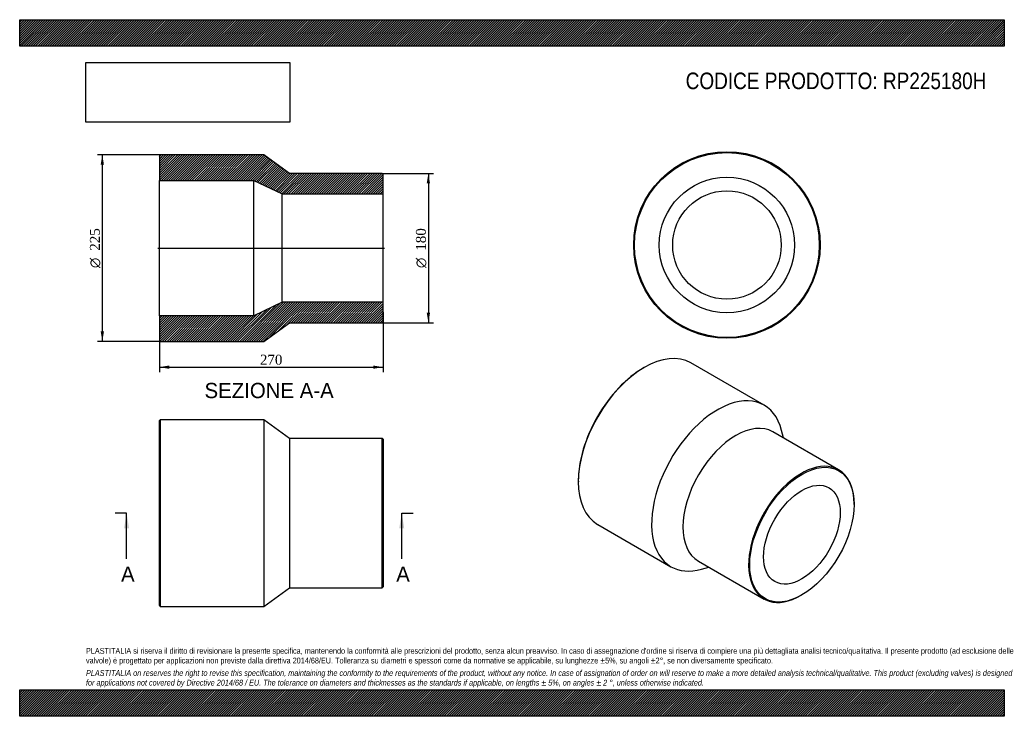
# Model space of a CAD drawing. Header units: millimetres. Extents: x 0 to 1188, y 0 to 840.
import ezdxf
from ezdxf.enums import TextEntityAlignment as Align
from ezdxf.lldxf.tags import DXFTag

# ---------------------------------------------------------------- set-up
doc = ezdxf.new("R2010")
doc.units = ezdxf.units.MM
doc.header["$LTSCALE"] = 4
for name, color, linetype in [('Default', 7, 'Continuous'), ('DV4_Default', 7, 'Continuous'), ('RP225180H', 7, 'Continuous')]:
    doc.layers.add(name, color=color, linetype=linetype)
doc.styles.add('SEACAD_Solid_Edge_ANSI', font='seans.ttf')
doc.styles.add('SEACAD_Solid_Edge_ANSI1_Symbols', font='semeca1.ttf')
doc.styles.add('SEACAD_Times_New_Roman', font='times.ttf')
tags = doc.linetypes.add('CENTER2', pattern=[28.575, 19.05, -3.175, 3.175, -3.175]).pattern_tags.tags
tags[10:11] = [DXFTag(74, 4), DXFTag(75, 0), DXFTag(340, '0'), DXFTag(46, 0.0), DXFTag(50, 0.0), DXFTag(44, 0.0), DXFTag(45, 0.0)]
tags[8:9] = [DXFTag(74, 4), DXFTag(75, 0), DXFTag(340, '0'), DXFTag(46, 0.0), DXFTag(50, 0.0), DXFTag(44, 0.0), DXFTag(45, 0.0)]
tags[6:7] = [DXFTag(74, 4), DXFTag(75, 0), DXFTag(340, '0'), DXFTag(46, 0.0), DXFTag(50, 0.0), DXFTag(44, 0.0), DXFTag(45, 0.0)]
tags[4:5] = [DXFTag(74, 4), DXFTag(75, 0), DXFTag(340, '0'), DXFTag(46, 0.0), DXFTag(50, 0.0), DXFTag(44, 0.0), DXFTag(45, 0.0)]
doc.dimstyles.new('ANSImm', dxfattribs={"dimtxt": 12, "dimasz": 12, "dimexe": 6, "dimexo": 0, "dimgap": 3, "dimtad": 1, "dimdsep": 46, "dimtxsty": 'SEACAD_Times_New_Roman', "dimblk1": '_SE_FILLED', "dimblk2": '_SE_FILLED', "dimsah": 1, "dimcen": 6, "dimazin": 0, "dimtfac": 0.85, "dimtdec": 3, "dimtofl": 0, "dimtmove": 0, "dimatfit": 3, "dimfxl": 1, "dimarcsym": 0})
picture_1 = doc.add_image_def('image1.jpg', size_in_pixel=(4302, 1260))

# ---------------------------------------------------------------- blocks, each defined once
blk = doc.blocks.new('SE')
at = {"layer": 'RP225180H', "color": 7, "linetype": 'Continuous'}
for p, q in [((169.5, 357.5), (168.5, 356.5)), ((168.5, 133.5), (168.5, 356.5)), ((169.5, 357.5), (169.5, 132.5)), ((294.5, 357.5), (169.5, 357.5)), ((294.5, 357.5), (294.5, 132.5)), ((325.5, 335), (294.5, 357.5)), ((325.5, 335), (325.5, 155)), ((437.5, 335), (325.5, 335)), ((437.5, 155), (437.5, 335)), ((438.5, 334), (437.5, 335)), ((438.5, 334), (438.5, 156)), ((294.5, 132.5), (325.5, 155)), ((325.5, 155), (437.5, 155)), ((437.5, 155), (438.5, 156)), ((168.5, 133.5), (169.5, 132.5)), ((169.5, 132.5), (294.5, 132.5))]:
    blk.add_line(p, q, dxfattribs=at)
blk = doc.blocks.new('SE1')
at = {"layer": 'RP225180H', "color": 7, "linetype": 'Continuous'}
for p, q in [((753.6, 420.7), (752.9, 420.2)), ((898.3, 375.2), (809.9, 426.2)), ((921.4, 335.9), (919.2, 344.7)), ((988.1, 297.3), (908.9, 343.1)), ((674.1, 283.7), (674.1, 282.9)), ((1006.8, 255.3), (1006.8, 256.1)), ((697.4, 231.4), (785.8, 180.3)), ((818.9, 187.2), (898.1, 141.4)), ((822.6, 177.5), (831.4, 180)), ((943.1, 145.9), (943.8, 146.3))]:
    blk.add_line(p, q, dxfattribs=at)
for centre, major_axis, start_param, end_param in [((753.6, 328.8), (-56.3, -97.4), 3.141593, 6.283185), ((752.9, 329.2), (55.8, 96.6), 0.785398, 2.356195), ((842, 277.8), (-56.3, -97.4), 2.602657, 6.283185), ((863.9, 265.1), (-45, -77.9), 3.141593, 6.283185), ((943.1, 219.4), (45, 77.9), 0, 3.926991), ((943.1, 219.4), (45, 77.9), 5.497787, 6.283185), ((842, 277.8), (-56.3, -97.4), 0, 0.538935)]:
    blk.add_ellipse(centre, major_axis=major_axis, ratio=0.57735, start_param=start_param, end_param=end_param, dxfattribs=at)
for major_axis in [(-44.5, -77.1), (-32.7, -56.6)]:
    blk.add_ellipse((943.8, 219), major_axis=major_axis, ratio=0.57735, dxfattribs=at)
blk = doc.blocks.new('SE2')
at = {"layer": 'RP225180H', "color": 7, "linetype": 'Continuous'}
for radius in [112.5, 111.5, 81.7, 65.4]:
    blk.add_circle((853.3, 568.3), radius, dxfattribs=at)
blk = doc.blocks.new('SE4')
at = {"color": 7, "linetype": 'Continuous', "style": 'SEACAD_Solid_Edge_ANSI'}
blk.add_text('A', height=18.4, dxfattribs=at).set_placement((122.3, 180.6), align=Align.TOP_LEFT)
blk = doc.blocks.new('SE5')
at = {"color": 7, "linetype": 'Continuous', "style": 'SEACAD_Solid_Edge_ANSI'}
blk.add_text('A', height=18.4, dxfattribs=at).set_placement((454.3, 180.6), align=Align.TOP_LEFT)
blk = doc.blocks.new('SEANNOT_GROUP')
at = {"linetype": 'Continuous'}
blk.add_hatch(color=7, dxfattribs=at).paths.add_polyline_path([(132, 226.6), (129, 245), (125.9, 226.6)])
at = {"color": 7, "linetype": 'Continuous'}
blk.add_lwpolyline([(129, 189.8), (129, 245)], dxfattribs=at)
blk = doc.blocks.new('SEANNOT_GROUP1')
at = {"linetype": 'Continuous'}
blk.add_hatch(color=7, dxfattribs=at).paths.add_polyline_path([(464, 226.6), (461, 245), (457.9, 226.6)])
at = {"color": 7, "linetype": 'Continuous'}
blk.add_lwpolyline([(461, 189.8), (461, 245)], dxfattribs=at)
blk = doc.blocks.new('SE3')
at = {"layer": 'Default', "color": 7, "linetype": 'CENTER2'}
for p, q in [((129, 245), (115.2, 245)), ((461, 245), (474.8, 245))]:
    blk.add_line(p, q, dxfattribs=at)
at = {"layer": 'Default', "color": 7, "linetype": 'CENTER2', "const_width": 0.0001}
blk.add_lwpolyline([(129, 245), (461, 245)], dxfattribs=at)
at = {"layer": 'Default'}
for name in ['SEANNOT_GROUP', 'SEANNOT_GROUP1', 'SE4', 'SE5']:
    blk.add_blockref(name, (0, 0), dxfattribs=at)
blk = doc.blocks.new('SE6')
at = {"layer": 'RP225180H', "linetype": 'Continuous'}
h = blk.add_hatch(dxfattribs=at)
h.set_pattern_fill('LINE', scale=0.62992, angle=45, style=0)
h.paths.add_polyline_path([(325.5, 654.6), (294.5, 677.1), (169.5, 677.1), (168.5, 676.1), (168.5, 646.3), (282.5, 646.3), (316.5, 630), (438.5, 630), (438.5, 653.6), (437.5, 654.6)])
h = blk.add_hatch(dxfattribs=at)
h.set_pattern_fill('LINE', scale=0.62992, angle=45, style=0)
h.paths.add_polyline_path([(294.5, 452.1), (325.5, 474.6), (437.5, 474.6), (438.5, 475.6), (438.5, 499.2), (316.5, 499.2), (282.5, 482.9), (168.5, 482.9), (168.5, 453.1), (169.5, 452.1)])
at = {"layer": 'DV4_Default', "color": 7, "linetype": 'CENTER2'}
blk.add_line((166.7, 564.6), (440.2, 564.6), dxfattribs=at)
at = {"layer": 'RP225180H', "color": 7, "linetype": 'Continuous'}
for p, q in [((168.5, 676.1), (169.5, 677.1)), ((168.5, 676.1), (168.5, 646.3)), ((294.5, 677.1), (169.5, 677.1)), ((325.5, 654.6), (294.5, 677.1)), ((437.5, 654.6), (325.5, 654.6)), ((437.5, 654.6), (438.5, 653.6)), ((438.5, 630), (438.5, 653.6)), ((168.5, 482.9), (168.5, 646.3)), ((168.5, 646.3), (282.5, 646.3)), ((282.5, 482.9), (282.5, 646.3)), ((282.5, 646.3), (316.5, 630)), ((316.5, 499.2), (316.5, 630)), ((316.5, 630), (438.5, 630)), ((438.5, 499.2), (438.5, 630)), ((316.5, 499.2), (282.5, 482.9)), ((438.5, 499.2), (316.5, 499.2)), ((438.5, 475.6), (438.5, 499.2)), ((282.5, 482.9), (168.5, 482.9)), ((168.5, 482.9), (168.5, 453.1)), ((438.5, 475.6), (437.5, 474.6)), ((294.5, 452.1), (325.5, 474.6)), ((325.5, 474.6), (437.5, 474.6)), ((169.5, 452.1), (168.5, 453.1)), ((169.5, 452.1), (294.5, 452.1))]:
    blk.add_line(p, q, dxfattribs=at)
blk = doc.blocks.new('GDimGGroup')
at = {"layer": 'Default', "linetype": 'Continuous'}
for points in [[(495.1, 642.6), (493.1, 654.6), (491.1, 642.6)], [(495.1, 486.6), (491.1, 486.6), (493.1, 474.6)]]:
    blk.add_hatch(color=7, dxfattribs=at).paths.add_polyline_path(points)
at = {"layer": 'Default', "color": 7, "linetype": 'Continuous'}
for p, q in [((437.5, 654.6), (499.1, 654.6)), ((493.1, 654.6), (493.1, 474.6)), ((437.5, 474.6), (499.1, 474.6))]:
    blk.add_line(p, q, dxfattribs=at)
for s, style, p in [('180', 'SEACAD_Times_New_Roman', (478.1, 561.4)), ('O', 'SEACAD_Solid_Edge_ANSI1_Symbols', (478.1, 540.5))]:
    blk.add_text(s, height=12, rotation=90, dxfattribs=dict(at, style=style)).set_placement(p, align=Align.TOP_LEFT)
blk = doc.blocks.new('DMBLK144')
at = {"layer": 'Default', "linetype": 'Continuous'}
for points in [[(180.5, 419), (180.5, 423), (168.5, 421)], [(426.5, 419), (438.5, 421), (426.5, 423)]]:
    blk.add_hatch(color=7, dxfattribs=at).paths.add_polyline_path(points)
at = {"layer": 'Default', "color": 7, "linetype": 'Continuous'}
for p, q in [((438.5, 487.4), (438.5, 415)), ((168.5, 468), (168.5, 415)), ((168.5, 421), (438.5, 421))]:
    blk.add_line(p, q, dxfattribs=at)
at = {"layer": 'Default', "color": 7, "linetype": 'Continuous', "style": 'SEACAD_Times_New_Roman'}
blk.add_text('270', height=12, dxfattribs=at).set_placement((289.8, 436), align=Align.TOP_LEFT)
blk = doc.blocks.new('_SE_FILLED')
at = {"color": 0}
blk.add_line((0, 0), (-1, 0), dxfattribs=at)
blk.add_solid([(0, 0), (-1, -0.1665), (-1, 0.1665), (0, 0)], dxfattribs=at)
blk = doc.blocks.new('GDimGGroup1')
at = {"layer": 'Default', "linetype": 'Continuous'}
for points in [[(97.7, 665.1), (101.7, 665.1), (99.7, 677.1)], [(97.7, 464.1), (99.7, 452.1), (101.7, 464.1)]]:
    blk.add_hatch(color=7, dxfattribs=at).paths.add_polyline_path(points)
at = {"layer": 'Default', "color": 7, "linetype": 'Continuous'}
for p, q in [((169.5, 677.1), (93.7, 677.1)), ((99.7, 677.1), (99.7, 452.1)), ((169.5, 452.1), (93.7, 452.1))]:
    blk.add_line(p, q, dxfattribs=at)
for s, style, p in [('225', 'SEACAD_Times_New_Roman', (84.7, 561.4)), ('O', 'SEACAD_Solid_Edge_ANSI1_Symbols', (84.7, 540.5))]:
    blk.add_text(s, height=12, rotation=90, dxfattribs=dict(at, style=style)).set_placement(p, align=Align.TOP_LEFT)

msp = doc.modelspace()

# ---------------------------------------------------------------- hatches: boundary and pattern name
at = {"layer": 'Default', "linetype": 'Continuous'}
h = msp.add_hatch(dxfattribs=at)
h.set_pattern_fill('LINE', scale=0.629921, angle=45, style=0)
h.paths.add_polyline_path([(1188, 808), (1188, 840), (0, 840), (0, 808)])
for points in [[(1188, 808), (1188, 840), (0, 840), (0, 808)], [(1188, 0), (1188, 32), (0, 32), (0, 0)]]:
    msp.add_hatch(color=7, dxfattribs=at).paths.add_polyline_path(points)
h = msp.add_hatch(dxfattribs=at)
h.set_pattern_fill('LINE', scale=0.629921, angle=45, style=0)
h.paths.add_polyline_path([(1188, 0), (1188, 32), (0, 32), (0, 0)])

# ---------------------------------------------------------------- linework, layer by layer
at = {"layer": 'Default', "color": 7, "linetype": 'Continuous'}
for p, q in [((0, 840), (1188, 840)), ((0, 808), (0, 840)), ((1188, 840), (1188, 808)), ((1188, 808), (0, 808)), ((0, 32), (1188, 32)), ((0, 0), (0, 32)), ((1188, 32), (1188, 0)), ((1188, 0), (0, 0))]:
    msp.add_line(p, q, dxfattribs=at)

# ---------------------------------------------------------------- block references
at = {"layer": 'Default'}
for name in ['SE2', 'GDimGGroup1', 'SE6', 'GDimGGroup', 'SE1', 'SE', 'SE3']:
    msp.add_blockref(name, (0, 0), dxfattribs=at)

# ---------------------------------------------------------------- texts
at = {"layer": 'Default', "color": 7, "linetype": 'Continuous', "style": 'SEACAD_Solid_Edge_ANSI'}
msp.add_text('SEZIONE A-A', height=18.4, dxfattribs=at).set_placement((223.019, 402.06), align=Align.TOP_LEFT)
at = {"layer": 'Default', "attachment_point": 1}
for s, insert, char_height, width in [('{\\fArial Narrow|b0||i0||c0|p34;\\C7;\\H20.;\\W1.;CODICE PRODOTTO: RP225180H}', (803.555, 776.254), 20, 364.05913), ("{\\fArial Narrow|b0||i0||c0|p34;\\C7;\\H7.;\\W1.;PLASTITALIA si riserva il diritto di revisionare la presente specifica, mantenendo la conformità alle prescrizioni del prodotto, senza alcun preavviso. In caso di assegnazione d'ordine si riserva di compiere una più dettagliata analisi tecnico/qualitativa. Il presente prodotto (ad esclusione delle \\P}{\\fArial Narrow|b0||i0||c0|p34;\\C7;\\H7.;\\W1.;valvole) è progettato per applicazioni non previste dalla direttiva 2014/68/EU. Tolleranza su diametri e spessori come da normative se applicabile, su lunghezze ±5%, su angoli ±2°, se non diversamente specificato.\\P}{\\fArial Narrow|b0||i0||c0|p34;\\C7;\\H2.;\\W1.;   \\P}{\\fArial Narrow|b0||i1||c0|p34;\\C7;\\H7.;\\W1.;PLASTITALIA on reserves the right to revise this specification, maintaining the conformity to the requirements of the product, without any notice. In case of assignation of order on will reserve to make a more detailed analysis technical/qualitative. This product (excluding valves) is designed \\P}{\\fArial Narrow|b0||i1||c0|p34;\\C7;\\H7.;\\W1.;for applications not covered by Directive 2014/68 / EU. The tolerance on diameters and thicknesses as the standards if applicable, on lengths ± 5%, on angles ± 2 °, unless otherwise indicated.\\P}", (80, 82.409), 7, 1028)]:
    msp.add_mtext(s, dxfattribs=dict(at, insert=insert, char_height=char_height, width=width))

# ---------------------------------------------------------------- dimensions: what is measured, and where the dimension line sits
at = {"layer": 'Default', "color": 7, "linetype": 'Continuous'}
dim = msp.add_linear_dim(base=(438.476, 421.039), p1=(168.476, 468.01), p2=(438.476, 487.41), text='\\A1;<>', dimstyle='ANSImm', dxfattribs=at)
dim.commit()
dim.dimension.update_dxf_attribs({"geometry": 'DMBLK144', "text_midpoint": (303.476, 421.039), "dimtype": 160})

# ---------------------------------------------------------------- pictures from other files: only their frames are drawn
image = msp.add_image(picture_1, insert=(80, 716.413), size_in_units=(245.829, 72))
image.dxf.flags = 7

doc.saveas('drawing.dxf')
